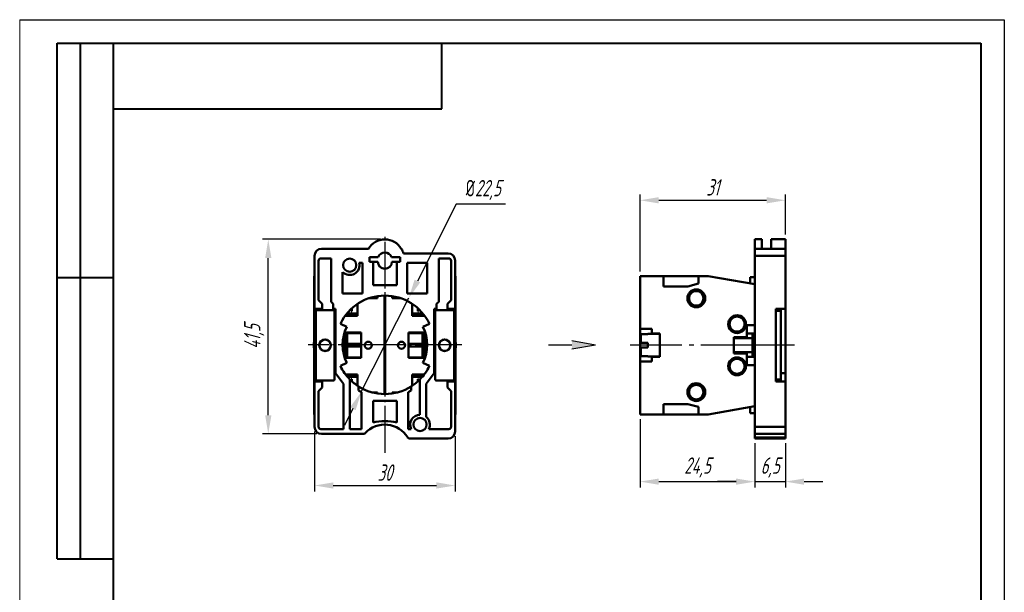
# Model space of a CAD drawing. Header units: millimetres. Extents: x 2381 to 2591, y 1129 to 1426.
# Tile 3 of 3: x 2381 to 2591, y 1304 to 1426. Entities that reach past the tile are written whole.
import ezdxf

# ---------------------------------------------------------------- set-up
doc = ezdxf.new("R2010")
doc.units = ezdxf.units.MM
doc.linetypes.add('ГОСТ 2.303 5', pattern=[24, 20, -1.5, 1, -1.5])
for name, color, linetype, lineweight in [('main', 5, 'Continuous', 50), ('Оси', 1, 'ГОСТ 2.303 5', 25), ('РАЗМЕРЫ', 7, 'Continuous', 25), ('ФОРМАТ', 7, 'Continuous', 25)]:
    doc.layers.add(name, color=color, linetype=linetype, lineweight=lineweight)
doc.styles.add('GOST', font='Gost.shx', dxfattribs={"width": 0.8, "oblique": 15, "height": 3.5})
doc.dimstyles.new('ISO-25', dxfattribs={"dimtxt": 3.5, "dimasz": 4, "dimexe": 1.25, "dimexo": 1, "dimgap": 1, "dimtad": 1, "dimtoh": 1, "dimdec": 1, "dimtxsty": 'GOST', "dimcen": 0, "dimclrd": 256, "dimclrt": 7, "dimadec": 0, "dimazin": 2, "dimtfac": 1, "dimtdec": 1, "dimtmove": 0, "dimatfit": 1, "dimfxl": 0, "dimlwd": -1, "dimarcsym": 0})
doc.dimstyles.get("Standard").update_dxf_attribs({"dimtxt": 3.5, "dimasz": 4, "dimexe": 1.25, "dimexo": 1, "dimgap": 1, "dimtad": 1, "dimdec": 1, "dimrnd": 0.5, "dimtxsty": 'GOST', "dimcen": 0, "dimclrd": 256, "dimclre": 256, "dimclrt": 7, "dimadec": 0, "dimazin": 2, "dimtfac": 1, "dimtdec": 1, "dimtmove": 2, "dimatfit": 1, "dimfxl": 0, "dimtolj": 1, "dimtzin": 0, "dimlwd": -1, "dimlwe": -1, "dimarcsym": 0})

# ---------------------------------------------------------------- blocks, each defined once
blk = doc.blocks.new('*D301')
at = {"layer": 'Defpoints', "color": 0}
for p in [(2463.82, 1366.43), (2453.67, 1346.35)]:
    blk.add_point(p, dxfattribs=at)
at = {"layer": 'РАЗМЕРЫ'}
for p, q in [((2473.91, 1386.39), (2465.62, 1370)), ((2484.45, 1386.39), (2473.91, 1386.39)), ((2453.67, 1346.35), (2463.82, 1366.43)), ((2451.86, 1342.78), (2450.06, 1339.21))]:
    blk.add_line(p, q, dxfattribs=at)
for points in [[(2465.03, 1370.3), (2466.22, 1369.69), (2463.82, 1366.43)], [(2452.46, 1342.47), (2451.27, 1343.08), (2453.67, 1346.35)]]:
    blk.add_solid(points, dxfattribs=at)
at = {"layer": 'РАЗМЕРЫ', "color": 7, "insert": (2479.68, 1389.4), "char_height": 3.5, "attachment_point": 5, "style": 'GOST'}
blk.add_mtext('\\A1;{\\Q0;%%c}22,5', dxfattribs=at)
blk = doc.blocks.new('*D302')
at = {"layer": 'Defpoints', "color": 0}
for p in [(2443.69, 1338.89), (2473.69, 1337.89), (2473.69, 1326.39)]:
    blk.add_point(p, dxfattribs=at)
at = {"layer": 'РАЗМЕРЫ'}
for p, q in [((2443.69, 1337.89), (2443.69, 1325.14)), ((2473.69, 1336.89), (2473.69, 1325.14)), ((2447.69, 1326.39), (2469.69, 1326.39))]:
    blk.add_line(p, q, dxfattribs=at)
for points in [[(2447.69, 1327.06), (2447.69, 1325.73), (2443.69, 1326.39)], [(2469.69, 1325.73), (2469.69, 1327.06), (2473.69, 1326.39)]]:
    blk.add_solid(points, dxfattribs=at)
at = {"layer": 'РАЗМЕРЫ', "color": 7, "insert": (2458.69, 1329.14), "char_height": 3.5, "attachment_point": 5, "style": 'GOST'}
blk.add_mtext('\\A1;30', dxfattribs=at)
blk = doc.blocks.new('*D303')
at = {"layer": 'Defpoints', "color": 0}
for p in [(2433.82, 1378.89), (2458.74, 1378.89), (2445.19, 1337.39)]:
    blk.add_point(p, dxfattribs=at)
at = {"layer": 'РАЗМЕРЫ'}
for p, q in [((2457.74, 1378.89), (2432.57, 1378.89)), ((2433.82, 1341.39), (2433.82, 1374.89)), ((2444.19, 1337.39), (2432.57, 1337.39))]:
    blk.add_line(p, q, dxfattribs=at)
for points in [[(2434.49, 1374.89), (2433.16, 1374.89), (2433.82, 1378.89)], [(2433.16, 1341.39), (2434.49, 1341.39), (2433.82, 1337.39)]]:
    blk.add_solid(points, dxfattribs=at)
at = {"layer": 'РАЗМЕРЫ', "color": 7, "insert": (2430.81, 1358.14), "char_height": 3.5, "attachment_point": 5, "rotation": 90, "style": 'GOST'}
blk.add_mtext('\\A1;41,5', dxfattribs=at)
blk = doc.blocks.new('*D304')
at = {"layer": 'Defpoints', "color": 0}
for p in [(2544.11, 1387.22), (2544.11, 1378.89), (2513.11, 1371.06)]:
    blk.add_point(p, dxfattribs=at)
at = {"layer": 'РАЗМЕРЫ'}
for p, q in [((2513.11, 1372.06), (2513.11, 1388.47)), ((2544.11, 1379.89), (2544.11, 1388.47)), ((2517.11, 1387.22), (2540.11, 1387.22))]:
    blk.add_line(p, q, dxfattribs=at)
for points in [[(2517.11, 1387.88), (2517.11, 1386.55), (2513.11, 1387.22)], [(2540.11, 1386.55), (2540.11, 1387.88), (2544.11, 1387.22)]]:
    blk.add_solid(points, dxfattribs=at)
at = {"layer": 'РАЗМЕРЫ', "color": 7, "insert": (2528.61, 1389.97), "char_height": 3.5, "attachment_point": 5, "style": 'GOST'}
blk.add_mtext('\\A1;31', dxfattribs=at)
blk = doc.blocks.new('*D305')
at = {"layer": 'Defpoints', "color": 0}
for p in [(2537.61, 1336.39), (2544.11, 1336.39), (2544.11, 1327.22)]:
    blk.add_point(p, dxfattribs=at)
at = {"layer": 'РАЗМЕРЫ'}
for p, q in [((2537.61, 1335.39), (2537.61, 1325.97)), ((2544.11, 1335.39), (2544.11, 1325.97)), ((2533.61, 1327.22), (2529.61, 1327.22)), ((2537.61, 1327.22), (2544.11, 1327.22)), ((2548.11, 1327.22), (2552.11, 1327.22))]:
    blk.add_line(p, q, dxfattribs=at)
for points in [[(2533.61, 1326.55), (2533.61, 1327.88), (2537.61, 1327.22)], [(2548.11, 1327.88), (2548.11, 1326.55), (2544.11, 1327.22)]]:
    blk.add_solid(points, dxfattribs=at)
at = {"layer": 'РАЗМЕРЫ', "color": 7, "insert": (2540.86, 1330.23), "char_height": 3.5, "attachment_point": 5, "style": 'GOST'}
blk.add_mtext('\\A1;6,5', dxfattribs=at)
blk = doc.blocks.new('*D306')
at = {"layer": 'Defpoints', "color": 0}
for p in [(2513.11, 1341.56), (2537.61, 1336.39), (2537.61, 1327.22)]:
    blk.add_point(p, dxfattribs=at)
at = {"layer": 'РАЗМЕРЫ'}
for p, q in [((2513.11, 1340.56), (2513.11, 1325.97)), ((2537.61, 1335.39), (2537.61, 1325.97)), ((2517.11, 1327.22), (2533.61, 1327.22))]:
    blk.add_line(p, q, dxfattribs=at)
for points in [[(2517.11, 1327.88), (2517.11, 1326.55), (2513.11, 1327.22)], [(2533.61, 1326.55), (2533.61, 1327.88), (2537.61, 1327.22)]]:
    blk.add_solid(points, dxfattribs=at)
at = {"layer": 'РАЗМЕРЫ', "color": 7, "insert": (2525.36, 1330.23), "char_height": 3.5, "attachment_point": 5, "style": 'GOST'}
blk.add_mtext('\\A1;24,5', dxfattribs=at)

msp = doc.modelspace()

# ---------------------------------------------------------------- hatches: boundary and pattern name
at = {"layer": 'РАЗМЕРЫ', "lineweight": 25, "ltscale": 5}
h = msp.add_hatch(color=256, dxfattribs=at)
h.dxf.hatch_style = 1
h.paths.add_polyline_path([(2503.6, 1356.42), (2498.6, 1355.54), (2498.6, 1357.3)])

# ---------------------------------------------------------------- linework, layer by layer
at = {"layer": 'main'}
for p, q in [((2539.11, 1378.89), (2537.61, 1378.89)), ((2537.61, 1376.89), (2537.61, 1378.89)), ((2539.11, 1378.89), (2539.11, 1376.89)), ((2544.11, 1378.89), (2541.11, 1378.89)), ((2541.11, 1376.89), (2541.11, 1378.89)), ((2544.11, 1378.89), (2544.11, 1376.89)), ((2445.19, 1376.89), (2455.19, 1376.89)), ((2462.19, 1376.89), (2462.24, 1376.89)), ((2472.19, 1375.89), (2462.65, 1375.89)), ((2537.61, 1376.89), (2544.11, 1376.89)), ((2537.61, 1375.39), (2537.61, 1376.89)), ((2544.11, 1376.89), (2544.11, 1375.39)), ((2443.69, 1364.09), (2443.69, 1375.39)), ((2444.55, 1365.92), (2444.55, 1374.32)), ((2445.05, 1374.82), (2447.21, 1374.82)), ((2447.21, 1374.82), (2447.21, 1365.53)), ((2453.22, 1373.91), (2453.92, 1373.91)), ((2453.92, 1367.33), (2453.92, 1373.91)), ((2457.28, 1375.09), (2455.44, 1375.09)), ((2455.44, 1374.09), (2455.44, 1375.09)), ((2456.17, 1374.09), (2455.44, 1374.09)), ((2456.17, 1374.09), (2456.17, 1369.12)), ((2457.19, 1374.09), (2456.17, 1374.09)), ((2460.1, 1375.09), (2461.94, 1375.09)), ((2461.21, 1374.09), (2460.19, 1374.09)), ((2461.21, 1374.09), (2461.21, 1369.12)), ((2461.21, 1374.09), (2461.94, 1374.09)), ((2461.94, 1374.09), (2461.94, 1375.09)), ((2467.69, 1373.91), (2463.47, 1373.91)), ((2463.47, 1367.33), (2463.47, 1373.91)), ((2467.69, 1367.33), (2467.69, 1373.91)), ((2472.33, 1374.82), (2470.17, 1374.82)), ((2470.17, 1374.82), (2470.17, 1365.53)), ((2472.83, 1365.92), (2472.83, 1374.32)), ((2473.69, 1374.39), (2473.69, 1364.09)), ((2537.61, 1369.31), (2537.61, 1375.39)), ((2544.11, 1375.39), (2537.61, 1375.39)), ((2544.11, 1364.09), (2544.11, 1375.39)), ((2449.69, 1367.33), (2449.69, 1371.92)), ((2443.69, 1371.06), (2443.64, 1371.06)), ((2443.64, 1371.06), (2443.64, 1369.31)), ((2443.64, 1360.56), (2443.64, 1369.31)), ((2443.69, 1369.31), (2443.64, 1369.31)), ((2473.69, 1371.06), (2473.74, 1371.06)), ((2473.69, 1369.31), (2473.74, 1369.31)), ((2473.74, 1371.06), (2473.74, 1369.31)), ((2473.74, 1369.31), (2473.74, 1360.56)), ((2518.11, 1371.06), (2513.11, 1371.06)), ((2513.11, 1371.06), (2513.11, 1359.81)), ((2518.11, 1371.06), (2518.11, 1368.86)), ((2525.61, 1371.06), (2518.11, 1371.06)), ((2523.31, 1368.86), (2525.61, 1369.46)), ((2525.61, 1369.46), (2525.61, 1371.06)), ((2527.61, 1371.06), (2525.61, 1371.06)), ((2527.61, 1371.06), (2537.61, 1369.31)), ((2536.61, 1370.81), (2536.61, 1369.49)), ((2536.61, 1370.81), (2537.61, 1370.81)), ((2537.61, 1360.56), (2537.61, 1369.31)), ((2449.69, 1367.33), (2453.92, 1367.33)), ((2456.17, 1369.12), (2461.21, 1369.12)), ((2467.69, 1367.33), (2463.47, 1367.33)), ((2518.11, 1368.86), (2523.31, 1368.86)), ((2445.32, 1365.15), (2444.55, 1365.92)), ((2445.32, 1364.09), (2445.32, 1365.15)), ((2447.21, 1365.53), (2447.65, 1365.1)), ((2447.65, 1365.1), (2447.65, 1364.09)), ((2452.78, 1365.06), (2452.84, 1365.06)), ((2452.84, 1365.1), (2452.84, 1362.56)), ((2455.42, 1366.36), (2457.14, 1366.36)), ((2457.14, 1366.36), (2457.14, 1366.77)), ((2458.64, 1345.89), (2458.64, 1366.89)), ((2458.74, 1366.89), (2458.74, 1345.89)), ((2460.24, 1366.36), (2460.24, 1366.77)), ((2460.24, 1366.36), (2461.96, 1366.36)), ((2464.54, 1362.56), (2464.54, 1365.1)), ((2464.6, 1365.06), (2464.54, 1365.06)), ((2470.17, 1365.53), (2469.73, 1365.1)), ((2469.73, 1365.1), (2469.73, 1364.09)), ((2472.06, 1365.15), (2472.83, 1365.92)), ((2472.06, 1364.09), (2472.06, 1365.15)), ((2445.32, 1364.09), (2443.69, 1364.09)), ((2443.69, 1364.09), (2443.69, 1348.59)), ((2443.94, 1363.61), (2443.94, 1349.01)), ((2447.74, 1363.81), (2444.14, 1363.81)), ((2445.32, 1364.09), (2445.32, 1363.81)), ((2448.19, 1364.09), (2447.65, 1364.09)), ((2447.65, 1363.81), (2447.65, 1364.09)), ((2447.94, 1349.01), (2447.94, 1363.61)), ((2448.19, 1350.34), (2448.19, 1364.09)), ((2452.84, 1363.05), (2450.58, 1363.05)), ((2451.53, 1363.57), (2451.53, 1364.07)), ((2451.63, 1363.57), (2451.53, 1363.57)), ((2451.63, 1364.16), (2451.63, 1363.57)), ((2466.8, 1363.05), (2464.54, 1363.05)), ((2465.75, 1363.57), (2465.75, 1364.16)), ((2465.85, 1363.57), (2465.75, 1363.57)), ((2465.85, 1364.07), (2465.85, 1363.57)), ((2469.73, 1364.09), (2469.19, 1364.09)), ((2469.19, 1364.09), (2469.19, 1350.34)), ((2469.44, 1363.61), (2469.44, 1349.01)), ((2473.24, 1363.81), (2469.64, 1363.81)), ((2469.73, 1363.81), (2469.73, 1364.09)), ((2473.69, 1364.09), (2472.06, 1364.09)), ((2472.06, 1364.09), (2472.06, 1363.81)), ((2473.44, 1349.01), (2473.44, 1363.61)), ((2473.69, 1348.59), (2473.69, 1364.09)), ((2542.11, 1364.09), (2544.11, 1364.09)), ((2542.11, 1364.09), (2542.11, 1348.59)), ((2542.11, 1363.81), (2543.11, 1363.81)), ((2543.11, 1363.61), (2542.11, 1363.61)), ((2543.11, 1363.81), (2543.11, 1363.61)), ((2543.11, 1363.61), (2543.11, 1349.01)), ((2544.11, 1350.34), (2544.11, 1364.09)), ((2450.56, 1360.24), (2449.2, 1360.89)), ((2450.2, 1362.56), (2452.84, 1362.56)), ((2467.18, 1362.56), (2464.54, 1362.56)), ((2468.18, 1360.89), (2466.82, 1360.24)), ((2533.39, 1362.56), (2533.07, 1362.56)), ((2534.55, 1362.56), (2534.24, 1362.56)), ((2443.69, 1360.56), (2443.64, 1360.56)), ((2443.64, 1360.56), (2443.64, 1358.06)), ((2450.14, 1359.01), (2450.14, 1353.61)), ((2453.64, 1359.01), (2450.14, 1359.01)), ((2453.64, 1358.91), (2450.64, 1358.91)), ((2450.64, 1356.57), (2450.64, 1358.91)), ((2453.64, 1358.91), (2453.64, 1359.01)), ((2453.64, 1356.57), (2453.64, 1358.91)), ((2467.24, 1359.01), (2463.74, 1359.01)), ((2463.74, 1359.01), (2463.74, 1358.91)), ((2466.74, 1358.91), (2463.74, 1358.91)), ((2463.74, 1358.91), (2463.74, 1356.57)), ((2466.74, 1358.91), (2466.74, 1356.57)), ((2467.24, 1353.61), (2467.24, 1359.01)), ((2473.74, 1360.56), (2473.69, 1360.56)), ((2473.74, 1358.06), (2473.74, 1360.56)), ((2515.61, 1359.81), (2513.11, 1359.81)), ((2513.11, 1359.81), (2513.11, 1358.46)), ((2517.31, 1358.71), (2514.81, 1358.71)), ((2514.81, 1358.66), (2514.81, 1358.71)), ((2515.61, 1358.81), (2515.61, 1359.81)), ((2517.31, 1358.81), (2515.61, 1358.81)), ((2515.61, 1358.71), (2515.61, 1358.81)), ((2517.31, 1357), (2517.31, 1358.81)), ((2535.91, 1360.56), (2537.61, 1360.56)), ((2535.91, 1360.56), (2535.91, 1358.06)), ((2535.91, 1358.81), (2537.61, 1358.81)), ((2537.11, 1358.15), (2537.11, 1358.81)), ((2537.61, 1352.06), (2537.61, 1360.56)), ((2443.69, 1358.06), (2443.64, 1358.06)), ((2443.64, 1358.06), (2443.64, 1354.56)), ((2473.74, 1358.06), (2473.69, 1358.06)), ((2473.74, 1354.56), (2473.74, 1358.06)), ((2513.11, 1356.81), (2513.11, 1358.46)), ((2513.11, 1356.81), (2513.11, 1355.81)), ((2513.31, 1358.66), (2513.31, 1356.81)), ((2514.81, 1358.66), (2513.31, 1358.66)), ((2513.31, 1356.81), (2514.81, 1356.81)), ((2514.81, 1355.81), (2514.81, 1356.81)), ((2517.31, 1355.63), (2517.31, 1357)), ((2533.11, 1358.06), (2535.91, 1358.06)), ((2533.11, 1358.06), (2533.11, 1354.56)), ((2537.11, 1357.81), (2533.11, 1357.81)), ((2535.91, 1358.06), (2535.91, 1357.81)), ((2537.11, 1354.48), (2537.11, 1358.15)), ((2537.11, 1358.15), (2537.61, 1358.15)), ((2443.64, 1354.56), (2443.69, 1354.56)), ((2443.64, 1354.56), (2443.64, 1352.06)), ((2450.64, 1356.57), (2453.64, 1356.57)), ((2450.64, 1356.06), (2450.64, 1356.57)), ((2453.64, 1356.06), (2450.64, 1356.06)), ((2450.64, 1353.71), (2450.64, 1356.06)), ((2453.64, 1356.57), (2453.64, 1356.06)), ((2453.64, 1353.71), (2453.64, 1356.06)), ((2463.74, 1356.57), (2466.74, 1356.57)), ((2463.74, 1356.06), (2463.74, 1356.57)), ((2466.74, 1356.06), (2463.74, 1356.06)), ((2463.74, 1356.06), (2463.74, 1353.71)), ((2466.74, 1356.57), (2466.74, 1356.06)), ((2466.74, 1356.06), (2466.74, 1353.71)), ((2473.69, 1354.56), (2473.74, 1354.56)), ((2473.74, 1352.06), (2473.74, 1354.56)), ((2513.11, 1354.17), (2513.11, 1355.81)), ((2513.31, 1355.81), (2513.31, 1353.97)), ((2514.81, 1355.81), (2513.31, 1355.81)), ((2517.31, 1353.81), (2517.31, 1355.63)), ((2533.11, 1354.81), (2537.11, 1354.81)), ((2533.11, 1354.56), (2535.91, 1354.56)), ((2535.91, 1354.81), (2535.91, 1354.56)), ((2535.91, 1354.56), (2535.91, 1352.06)), ((2449.2, 1351.89), (2450.56, 1352.53)), ((2450.14, 1353.61), (2453.64, 1353.61)), ((2450.64, 1353.71), (2453.64, 1353.71)), ((2453.64, 1353.61), (2453.64, 1353.71)), ((2463.74, 1353.71), (2466.74, 1353.71)), ((2463.74, 1353.71), (2463.74, 1353.61)), ((2463.74, 1353.61), (2467.24, 1353.61)), ((2466.82, 1352.53), (2468.18, 1351.89)), ((2513.11, 1354.17), (2513.11, 1352.81)), ((2515.61, 1352.81), (2513.11, 1352.81)), ((2513.11, 1352.81), (2513.11, 1341.56)), ((2513.31, 1353.97), (2514.81, 1353.97)), ((2514.81, 1353.91), (2514.81, 1353.97)), ((2514.81, 1353.91), (2517.31, 1353.91)), ((2515.61, 1353.81), (2515.61, 1353.91)), ((2515.61, 1352.81), (2515.61, 1353.81)), ((2517.31, 1353.81), (2515.61, 1353.81)), ((2535.91, 1353.81), (2537.61, 1353.81)), ((2537.11, 1354.48), (2537.61, 1354.48)), ((2537.11, 1353.81), (2537.11, 1354.48)), ((2443.64, 1343.31), (2443.64, 1352.06)), ((2443.64, 1352.06), (2443.69, 1352.06)), ((2448.19, 1350.34), (2447.94, 1350.69)), ((2448.19, 1350.34), (2449.87, 1348.04)), ((2469.19, 1350.34), (2467.51, 1348.04)), ((2469.19, 1350.34), (2469.44, 1350.69)), ((2473.69, 1352.06), (2473.74, 1352.06)), ((2473.74, 1352.06), (2473.74, 1343.31)), ((2535.91, 1352.06), (2537.61, 1352.06)), ((2537.61, 1343.31), (2537.61, 1352.06)), ((2543.11, 1350.34), (2544.11, 1350.34)), ((2544.11, 1350.34), (2544.11, 1348.59)), ((2443.69, 1338.89), (2443.69, 1348.59)), ((2443.69, 1348.59), (2445.32, 1348.59)), ((2444.14, 1348.81), (2447.74, 1348.81)), ((2445.32, 1348.81), (2445.32, 1348.59)), ((2445.32, 1347.26), (2445.32, 1348.59)), ((2450.31, 1350.06), (2452.84, 1350.06)), ((2450.7, 1349.57), (2452.84, 1349.57)), ((2451.22, 1349.01), (2451.22, 1338.43)), ((2451.53, 1349.06), (2451.63, 1349.06)), ((2451.53, 1348.7), (2451.53, 1349.06)), ((2451.63, 1349.06), (2451.63, 1348.61)), ((2452.84, 1350.06), (2452.84, 1347.67)), ((2467.07, 1350.06), (2464.54, 1350.06)), ((2464.54, 1347.67), (2464.54, 1350.06)), ((2464.54, 1349.57), (2466.68, 1349.57)), ((2465.75, 1349.06), (2465.85, 1349.06)), ((2465.75, 1348.61), (2465.75, 1349.06)), ((2465.85, 1349.06), (2465.85, 1348.7)), ((2466.16, 1349.01), (2466.16, 1341.49)), ((2469.64, 1348.81), (2473.24, 1348.81)), ((2472.06, 1348.81), (2472.06, 1348.59)), ((2472.06, 1347.26), (2472.06, 1348.59)), ((2472.06, 1348.59), (2473.69, 1348.59)), ((2473.69, 1348.59), (2473.69, 1337.89)), ((2533.39, 1350.06), (2533.07, 1350.06)), ((2534.55, 1350.06), (2534.24, 1350.06)), ((2542.11, 1349.01), (2543.11, 1349.01)), ((2543.11, 1348.81), (2542.11, 1348.81)), ((2542.11, 1348.59), (2544.11, 1348.59)), ((2543.11, 1349.01), (2543.11, 1348.81)), ((2544.11, 1338.89), (2544.11, 1348.59)), ((2444.55, 1346.49), (2445.32, 1347.26)), ((2444.55, 1338.93), (2444.55, 1346.49)), ((2449.87, 1348.04), (2449.87, 1338.43)), ((2453.05, 1346.68), (2453.05, 1347.53)), ((2453.69, 1346.3), (2453.05, 1346.68)), ((2453.69, 1338.43), (2453.69, 1346.3)), ((2457.14, 1346.26), (2455.9, 1346.26)), ((2457.14, 1346.26), (2457.14, 1346)), ((2461.48, 1346.26), (2460.24, 1346.26)), ((2460.24, 1346.26), (2460.24, 1346)), ((2463.69, 1346.3), (2464.33, 1346.68)), ((2463.69, 1338.43), (2463.69, 1346.3)), ((2464.33, 1346.68), (2464.33, 1347.53)), ((2467.51, 1348.04), (2467.51, 1341.02)), ((2472.83, 1346.49), (2472.06, 1347.26)), ((2472.83, 1338.93), (2472.83, 1346.49)), ((2461.21, 1344.47), (2456.17, 1344.47)), ((2456.17, 1344.47), (2456.17, 1339.81)), ((2461.21, 1344.47), (2461.21, 1339.81)), ((2443.69, 1343.31), (2443.64, 1343.31)), ((2443.64, 1341.56), (2443.64, 1343.31)), ((2473.69, 1343.31), (2473.74, 1343.31)), ((2473.74, 1341.56), (2473.74, 1343.31)), ((2518.11, 1343.76), (2523.31, 1343.76)), ((2518.11, 1341.56), (2518.11, 1343.76)), ((2523.31, 1343.76), (2525.61, 1343.16)), ((2525.61, 1343.16), (2525.61, 1341.56)), ((2527.61, 1341.56), (2537.61, 1343.31)), ((2536.61, 1341.81), (2536.61, 1343.14)), ((2537.61, 1338.89), (2537.61, 1343.31)), ((2443.69, 1341.56), (2443.64, 1341.56)), ((2473.69, 1341.56), (2473.74, 1341.56)), ((2513.11, 1341.56), (2518.11, 1341.56)), ((2525.61, 1341.56), (2518.11, 1341.56)), ((2525.61, 1341.56), (2527.61, 1341.56)), ((2536.61, 1341.81), (2537.61, 1341.81)), ((2449.87, 1338.43), (2445.05, 1338.43)), ((2451.22, 1338.43), (2453.69, 1338.43)), ((2464.32, 1338.43), (2463.69, 1338.43)), ((2468.06, 1338.43), (2472.33, 1338.43)), ((2537.61, 1338.89), (2544.11, 1338.89)), ((2537.61, 1337.39), (2537.61, 1338.89)), ((2544.11, 1338.89), (2544.11, 1337.39)), ((2445.19, 1337.39), (2454.14, 1337.39)), ((2472.19, 1336.39), (2463.98, 1336.39)), ((2544.11, 1337.39), (2537.61, 1337.39)), ((2537.61, 1337.39), (2537.61, 1336.63)), ((2537.61, 1336.63), (2544.11, 1336.63)), ((2537.61, 1336.39), (2537.61, 1336.63)), ((2544.11, 1336.39), (2537.61, 1336.39)), ((2544.11, 1337.39), (2544.11, 1336.63)), ((2544.11, 1336.63), (2544.11, 1336.39))]:
    msp.add_line(p, q, dxfattribs=at)
for centre, radius in [((2451.19, 1373.39), 1.4), ((2525.11, 1366.31), 1.9), ((2525.11, 1366.31), 1.75), ((2525.11, 1366.31), 1.55), ((2533.81, 1360.81), 1.9), ((2533.81, 1360.81), 1.8), ((2533.81, 1360.81), 1.6), ((2445.94, 1356.31), 1.25), ((2445.94, 1356.31), 1.2), ((2455.14, 1356.31), 0.75), ((2462.24, 1356.31), 0.75), ((2471.44, 1356.31), 1.25), ((2471.44, 1356.31), 1.2), ((2533.81, 1351.81), 1.9), ((2533.81, 1351.81), 1.8), ((2533.81, 1351.81), 1.6), ((2525.11, 1346.31), 1.9), ((2525.11, 1346.31), 1.75), ((2525.11, 1346.31), 1.55), ((2466.19, 1339.39), 1.4)]:
    msp.add_circle(centre, radius, dxfattribs=at)
for centre, radius, start, end in [((2458.69, 1374.82), 4.06, 30.5102, 149.4898), ((2445.19, 1375.39), 1.5, 90, 180), ((2458.69, 1374.59), 1.5, 19.4712, 160.5288), ((2458.69, 1374.82), 4.1, 15.0047, 30.17), ((2472.19, 1374.39), 1.5, 0, 90), ((2445.05, 1374.32), 0.5, 90, 180), ((2451.19, 1373.39), 2.1, 224.3663, 14.5248), ((2458.69, 1374.09), 1.5, 180, 0), ((2472.33, 1374.32), 0.5, 0, 90), ((2458.69, 1356.39), 10.5, 25.3769, 154.6231), ((2444.14, 1363.61), 0.2, 90, 180), ((2447.74, 1363.61), 0.2, 0, 90), ((2469.64, 1363.61), 0.2, 90, 180), ((2473.24, 1363.61), 0.2, 0, 90), ((2458.69, 1356.39), 9, 154.6231, 205.3769), ((2458.69, 1356.39), 9, 334.6231, 25.3769), ((2445.94, 1356.31), 2.4, 163.4022, 196.5978), ((2471.44, 1356.31), 2.4, 343.4022, 16.5978), ((2458.69, 1356.39), 10.5, 205.3769, 224.6243), ((2458.69, 1356.39), 10.5, 315.3757, 334.6231), ((2444.14, 1349.01), 0.2, 180, 270), ((2447.74, 1349.01), 0.2, 270, 0), ((2458.69, 1356.39), 10.5, 224.6243, 237.5367), ((2458.69, 1356.39), 10.5, 302.4633, 315.3757), ((2469.64, 1349.01), 0.2, 180, 270), ((2473.24, 1349.01), 0.2, 270, 0), ((2458.69, 1356.39), 10.5, 237.5367, 302.4633), ((2466.19, 1339.39), 2.1, 90.7329, 206.9876), ((2466.19, 1339.39), 2.1, 332.9439, 51.149), ((2445.19, 1338.89), 1.5, 180, 270), ((2445.05, 1338.93), 0.5, 180, 270), ((2458.69, 1333.72), 5.67, 30.8981, 137.4934), ((2472.19, 1337.89), 1.5, 270, 0), ((2472.33, 1338.93), 0.5, 270, 0), ((2454.14, 1337.89), 0.5, 270, 317.4934), ((2463.98, 1336.89), 0.5, 210.8981, 270)]:
    msp.add_arc(centre, radius, start, end, dxfattribs=at)
for points, knots in [([(2513.11, 1358.46), (2513.12, 1358.48), (2513.12, 1358.53), (2513.16, 1358.59), (2513.21, 1358.63), (2513.27, 1358.66), (2513.3, 1358.66), (2513.31, 1358.66)], [0, 0, 0, 0, 0.221566, 0.443245, 0.66176, 0.875146, 1, 1, 1, 1]), ([(2513.31, 1356.81), (2513.29, 1356.81), (2513.25, 1356.81), (2513.19, 1356.81), (2513.14, 1356.81), (2513.12, 1356.81), (2513.12, 1356.81), (2513.11, 1356.81)], [0, 0, 0, 0, 0.2084954, 0.4169221, 0.6272665, 0.8420501, 1, 1, 1, 1]), ([(2513.11, 1355.81), (2513.12, 1355.81), (2513.12, 1355.81), (2513.16, 1355.81), (2513.21, 1355.81), (2513.27, 1355.81), (2513.3, 1355.81), (2513.31, 1355.81)], [0, 0, 0, 0, 0.221567, 0.4432463, 0.6617604, 0.875146, 1, 1, 1, 1]), ([(2513.31, 1353.97), (2513.29, 1353.97), (2513.25, 1353.97), (2513.19, 1354.01), (2513.14, 1354.06), (2513.12, 1354.11), (2513.12, 1354.15), (2513.11, 1354.17)], [0, 0, 0, 0, 0.208496, 0.416922, 0.627267, 0.842051, 1, 1, 1, 1])]:
    msp.add_open_spline(points, degree=3, knots=knots, dxfattribs=at)
for points in [[(2456.17, 1339.81), (2457, 1340.04), (2457.84, 1340.13), (2458.69, 1340.1)], [(2461.21, 1339.81), (2460.39, 1340.04), (2459.55, 1340.13), (2458.69, 1340.1)]]:
    msp.add_open_spline(points, degree=3, dxfattribs=at)
at = {"layer": 'Оси', "ltscale": 0.5}
for p, q in [((2458.74, 1356.39), (2458.74, 1379.4)), ((2458.74, 1356.39), (2442.35, 1356.39)), ((2475.14, 1356.39), (2458.74, 1356.39)), ((2458.74, 1333.38), (2458.74, 1356.39))]:
    msp.add_line(p, q, dxfattribs=at)
at = {"layer": 'Оси'}
msp.add_line((2546.06, 1356.31), (2511, 1356.31), dxfattribs=at)
at = {"layer": 'РАЗМЕРЫ', "lineweight": 25, "ltscale": 5}
for p, q in [((2498.6, 1357.3), (2503.6, 1356.42)), ((2493.6, 1356.42), (2498.6, 1356.42)), ((2498.6, 1355.54), (2503.6, 1356.42))]:
    msp.add_line(p, q, dxfattribs=at)
at = {"layer": 'ФОРМАТ', "lineweight": 0}
msp.add_line((2380.81, 1425.73), (2380.81, 1128.73), dxfattribs=at)
at = {"layer": 'ФОРМАТ', "ltscale": 5}
msp.add_line((2380.81, 1425.73), (2590.81, 1425.73), dxfattribs=at)
at = {"layer": 'ФОРМАТ', "linetype": 'ByBlock', "ltscale": 5}
msp.add_line((2590.81, 1425.73), (2590.81, 1128.73), dxfattribs=at)
at = {"layer": 'ФОРМАТ', "lineweight": 40}
for p, q in [((2388.81, 1310.73), (2388.81, 1420.73)), ((2388.81, 1310.73), (2388.81, 1420.73)), ((2393.81, 1310.73), (2393.81, 1420.73)), ((2393.81, 1310.73), (2393.81, 1420.73)), ((2470.81, 1406.73), (2470.81, 1420.73)), ((2400.81, 1406.73), (2470.81, 1406.73)), ((2388.81, 1370.73), (2400.81, 1370.73)), ((2388.81, 1310.73), (2400.81, 1310.73))]:
    msp.add_line(p, q, dxfattribs=at)
at = {"layer": 'ФОРМАТ', "lineweight": 40, "ltscale": 5}
for p, q in [((2388.81, 1420.73), (2585.81, 1420.73)), ((2400.81, 1133.73), (2400.81, 1420.73)), ((2585.81, 1420.73), (2585.81, 1133.73))]:
    msp.add_line(p, q, dxfattribs=at)
at = {"layer": 'ФОРМАТ'}
msp.add_line((2400.81, 1370.73), (2388.81, 1370.73), dxfattribs=at)

# ---------------------------------------------------------------- dimensions: what is measured, and where the dimension line sits
at = {"layer": 'РАЗМЕРЫ'}
dim = msp.add_diameter_dim_2p(p1=(2453.67, 1346.35), p2=(2463.82, 1366.43), text='{\\Q0;%%c}22,5', dimstyle='ISO-25', override={"dimlfac": 1, "dimtxsty": 'GOST', "dimsah": 1, "dimse1": 1, "dimse2": 1, "dimtmove": 1, "dimtolj": 1}, dxfattribs=at)
dim.commit()
dim.dimension.update_dxf_attribs({"geometry": '*D301', "text_midpoint": (2473.91, 1386.39), "dimtype": 163})
for base, p1, p2, picture, middle in [((2544.11, 1387.22), (2513.11, 1371.06), (2544.11, 1378.89), '*D304', (2528.61, 1389.97)), ((2537.61, 1327.22), (2513.11, 1341.56), (2537.61, 1336.39), '*D306', (2525.36, 1330.23)), ((2473.69, 1326.39), (2443.69, 1338.89), (2473.69, 1337.89), '*D302', (2458.69, 1329.14))]:
    dim = msp.add_linear_dim(base=base, p1=p1, p2=p2, dimstyle='Standard', override={"dimlfac": 1, "dimtxsty": 'GOST', "dimsah": 1, "dimtmove": 1, "dimtolj": 1}, dxfattribs=at)
    dim.commit()
    dim.dimension.update_dxf_attribs({"geometry": picture, "text_midpoint": middle})
dim = msp.add_linear_dim(base=(2433.82, 1378.89), p1=(2445.19, 1337.39), p2=(2458.74, 1378.89), angle=90, dimstyle='Standard', override={"dimlfac": 1, "dimtxsty": 'GOST', "dimsah": 1, "dimtmove": 1, "dimtolj": 1}, dxfattribs=at)
dim.commit()
dim.dimension.update_dxf_attribs({"geometry": '*D303', "text_midpoint": (2430.81, 1358.14)})
dim = msp.add_linear_dim(base=(2544.11, 1327.22), p1=(2537.61, 1336.39), p2=(2544.11, 1336.39), dimstyle='Standard', override={"dimlfac": 1, "dimtxsty": 'GOST', "dimsah": 1, "dimtmove": 1, "dimtolj": 1}, dxfattribs=at)
dim.commit()
dim.dimension.update_dxf_attribs({"geometry": '*D305', "text_midpoint": (2540.86, 1327.22), "dimtype": 160})

doc.saveas('drawing.dxf')
